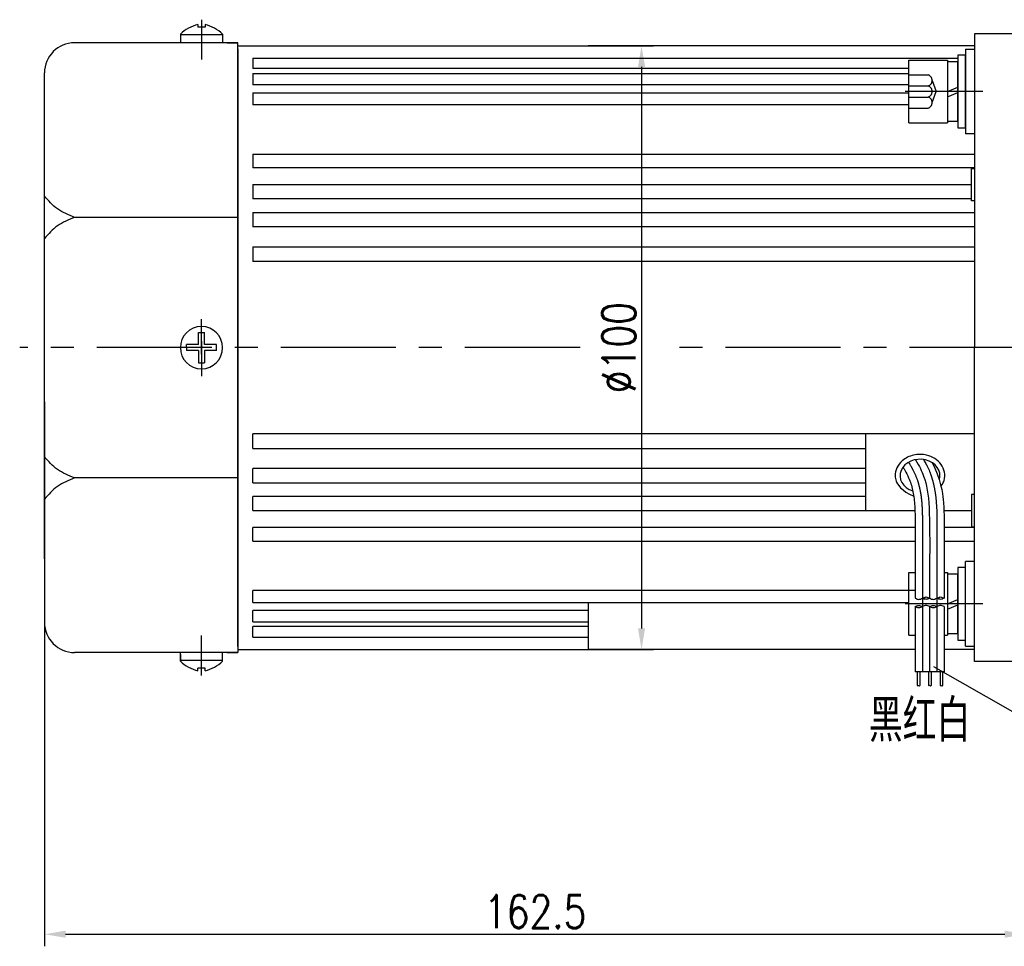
# Model space of a CAD drawing. Header units: inches. Extents: x 331 to 12887, y -474 to 4488.
# Tile 9 of 122: x 2490 to 2653, y 1214 to 1368. Entities that reach past the tile are written whole.
import ezdxf

# ---------------------------------------------------------------- set-up
doc = ezdxf.new("R2010")
doc.units = ezdxf.units.IN
doc.header["$LTSCALE"] = 10
doc.header["$MEASUREMENT"] = 0
doc.linetypes.add('CENTER', pattern=[10.16, 6.35, -1.27, 1.27, -1.27])
doc.linetypes.add('HIDDEN', pattern=[1.905, 1.27, -0.635])
for name, color, linetype in [('1轮廓实线层', 7, 'Continuous'), ('2细线层', 4, 'Continuous'), ('3中心线层', 1, 'CENTER'), ('4虚线层', 6, 'HIDDEN'), ('5剖面线层', 2, 'Continuous'), ('6文字层', 3, 'Continuous'), ('7标注层', 4, 'Continuous')]:
    doc.layers.add(name, color=color, linetype=linetype)
doc.styles.add('PC_TEXTSTYLE', font='isocp.shx', dxfattribs={"width": 0.8, "bigfont": 'HZFS.SHX'})
doc.styles.add('TH_GBDIM', font='romans.shx', dxfattribs={"width": 0.8, "bigfont": 'gbcbig.shx'})
doc.dimstyles.new('TH_GBDIM', dxfattribs={"dimtxt": 3.5, "dimasz": 2.5, "dimexe": 2, "dimexo": 0, "dimgap": 1, "dimtad": 1, "dimdec": 4, "dimdsep": 46, "dimtxsty": 'TH_GBDIM', "dimcen": 0.09, "dimclrd": 4, "dimclre": 4, "dimclrt": 3, "dimadec": 0, "dimazin": 0, "dimtfac": 1, "dimtdec": 4, "dimtmove": 0, "dimatfit": 3, "dimfxl": 1, "dimtzin": 0, "dimarcsym": 0})
doc.dimstyles.new('线性标注', dxfattribs={"dimtxt": 2.5, "dimasz": 3, "dimexe": 2, "dimexo": 0, "dimgap": 1, "dimtad": 1, "dimtih": 1, "dimtoh": 1, "dimdsep": 46, "dimtxsty": 'PC_TEXTSTYLE', "dimcen": 0.09, "dimclrt": 3, "dimadec": 0, "dimazin": 0, "dimtfac": 0.7, "dimtix": 1, "dimtmove": 0, "dimatfit": 0, "dimfxl": 1, "dimtzin": 0, "dimarcsym": 0})
pattern_1 = [(45, (2453.8046, 1072.5863), (1.796051, -1.796051), [])]
pattern_2 = [(45, (2451.4046, 1072.5863), (1.796051, -1.796051), [])]

# ---------------------------------------------------------------- blocks, each defined once
blk = doc.blocks.new('*D432')
at = {"layer": '7标注层', "color": 0, "lineweight": -2, "transparency": 16777216}
for p, q in [((2656.77, 1365.47), (2656.77, 1214.3)), ((2494.27, 1304.48), (2494.27, 1214.3)), ((2497.77, 1216.3), (2653.27, 1216.3))]:
    blk.add_line(p, q, dxfattribs=at)
at = {"layer": '7标注层', "color": 0, "transparency": 16777216}
for points in [[(2497.77, 1216.89), (2497.77, 1215.72), (2494.27, 1216.3)], [(2653.27, 1216.89), (2653.27, 1215.72), (2656.77, 1216.3)]]:
    blk.add_solid(points, dxfattribs=at)
at = {"layer": 'Defpoints', "color": 0, "transparency": 16777216}
for p in [(2656.77, 1365.47), (2494.27, 1304.48), (2656.77, 1216.3)]:
    blk.add_point(p, dxfattribs=at)
at = {"layer": '7标注层', "color": 3, "transparency": 16777216, "insert": (2575.52, 1220.05), "char_height": 5.5, "attachment_point": 5, "style": 'TH_GBDIM'}
blk.add_mtext('162.5', dxfattribs=at)
blk = doc.blocks.new('*D433')
at = {"layer": '7标注层', "color": 4, "lineweight": -2, "transparency": 16777216}
for p, q in [((2584.27, 1363.47), (2595.13, 1363.47)), ((2593.13, 1359.97), (2593.13, 1266.97)), ((2584.27, 1263.47), (2595.13, 1263.47))]:
    blk.add_line(p, q, dxfattribs=at)
at = {"layer": '7标注层', "color": 4, "transparency": 16777216}
for points in [[(2592.55, 1359.97), (2593.72, 1359.97), (2593.13, 1363.47)], [(2592.55, 1266.97), (2593.72, 1266.97), (2593.13, 1263.47)]]:
    blk.add_solid(points, dxfattribs=at)
at = {"layer": 'Defpoints', "color": 0, "transparency": 16777216}
for p in [(2584.27, 1363.47), (2584.27, 1263.47), (2593.13, 1263.47)]:
    blk.add_point(p, dxfattribs=at)
at = {"layer": '7标注层', "color": 3, "transparency": 16777216, "insert": (2589.38, 1313.47), "char_height": 5.5, "attachment_point": 5, "rotation": 90, "style": 'TH_GBDIM'}
blk.add_mtext('%%C100', dxfattribs=at)

msp = doc.modelspace()

# ---------------------------------------------------------------- hatches: boundary and pattern name
at = {"layer": '5剖面线层'}
h = msp.add_hatch(dxfattribs=at)
h.set_pattern_fill('ANSI31', color=256, scale=0.8, angle=90, style=0)
h.set_pattern_definition(pattern_2)
edge = h.paths.add_edge_path()
edge.add_spline(control_points=[(2639.63184, 1271.96377), (2639.83184, 1272.06377), (2640.23184, 1272.26377), (2640.63184, 1272.06377), (2640.83184, 1271.96377)], knot_values=[0, 0, 0, 0, 0.632455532, 1.264911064, 1.264911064, 1.264911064, 1.264911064], degree=3, periodic=0)
edge.add_spline(control_points=[(2640.83184, 1271.96377), (2640.63184, 1271.86377), (2640.23184, 1271.66377), (2639.83184, 1271.86377), (2639.63184, 1271.96377)], knot_values=[0, 0, 0, 0, 0.632455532, 1.264911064, 1.264911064, 1.264911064, 1.264911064], degree=3, periodic=0)
h = msp.add_hatch(dxfattribs=at)
h.set_pattern_fill('ANSI31', color=256, scale=0.8, angle=90, style=0)
h.set_pattern_definition(pattern_1)
edge = h.paths.add_edge_path()
edge.add_spline(control_points=[(2642.03184, 1271.96377), (2642.23184, 1272.06377), (2642.63184, 1272.26377), (2643.03184, 1272.06377), (2643.23184, 1271.96377)], knot_values=[0, 0, 0, 0, 0.632455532, 1.264911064, 1.264911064, 1.264911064, 1.264911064], degree=3, periodic=0)
edge.add_spline(control_points=[(2643.23184, 1271.96377), (2643.03184, 1271.86377), (2642.63184, 1271.66377), (2642.23184, 1271.86377), (2642.03184, 1271.96377)], knot_values=[0, 0, 0, 0, 0.632455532, 1.264911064, 1.264911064, 1.264911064, 1.264911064], degree=3, periodic=0)
h = msp.add_hatch(dxfattribs=at)
h.set_pattern_fill('ANSI31', color=256, scale=0.8, angle=90, style=0)
h.set_pattern_definition(pattern_2)
edge = h.paths.add_edge_path()
edge.add_spline(control_points=[(2639.63184, 1270.56377), (2639.43184, 1270.46377), (2639.03184, 1270.26377), (2638.63184, 1270.46377), (2638.43184, 1270.56377)], knot_values=[0, 0, 0, 0, 0.632455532, 1.264911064, 1.264911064, 1.264911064, 1.264911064], degree=3, periodic=0)
edge.add_spline(control_points=[(2638.43184, 1270.56377), (2638.63184, 1270.66377), (2639.03184, 1270.86377), (2639.43184, 1270.66377), (2639.63184, 1270.56377)], knot_values=[0, 0, 0, 0, 0.632455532, 1.264911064, 1.264911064, 1.264911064, 1.264911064], degree=3, periodic=0)
h = msp.add_hatch(dxfattribs=at)
h.set_pattern_fill('ANSI31', color=256, scale=0.8, angle=90, style=0)
h.set_pattern_definition(pattern_1)
edge = h.paths.add_edge_path()
edge.add_spline(control_points=[(2642.03184, 1270.56377), (2641.83184, 1270.46377), (2641.43184, 1270.26377), (2641.03184, 1270.46377), (2640.83184, 1270.56377)], knot_values=[0, 0, 0, 0, 0.632455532, 1.264911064, 1.264911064, 1.264911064, 1.264911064], degree=3, periodic=0)
edge.add_spline(control_points=[(2640.83184, 1270.56377), (2641.03184, 1270.66377), (2641.43184, 1270.86377), (2641.83184, 1270.66377), (2642.03184, 1270.56377)], knot_values=[0, 0, 0, 0, 0.632455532, 1.264911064, 1.264911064, 1.264911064, 1.264911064], degree=3, periodic=0)

# ---------------------------------------------------------------- linework, layer by layer
for p, q in [((2519.67245, 1366.99406), (2519.67245, 1366.56586)), ((2520.87245, 1366.56586), (2519.67245, 1366.56586)), ((2520.87245, 1366.99406), (2520.87245, 1366.56586)), ((2516.77245, 1365.40121), (2516.77245, 1363.96586)), ((2523.77245, 1365.3068), (2516.77245, 1365.3068)), ((2523.77245, 1365.40121), (2523.77245, 1363.96586)), ((2526.27245, 1363.96586), (2499.27245, 1363.96586)), ((2524.52245, 1363.96586), (2526.27245, 1363.96586)), ((2526.27245, 1362.96586), (2526.27245, 1363.96586)), ((2526.27245, 1362.96586), (2526.27245, 1313.46586)), ((2494.27245, 1348.46586), (2494.27245, 1358.96586)), ((2494.27245, 1278.46586), (2494.27245, 1348.46586)), ((2526.27245, 1335.0471), (2499.27245, 1335.0471)), ((2526.27245, 1263.96586), (2526.27245, 1313.46586)), ((2526.27245, 1291.88462), (2499.27245, 1291.88462)), ((2494.27245, 1278.46586), (2494.27245, 1267.96586)), ((2526.27245, 1263.96586), (2526.27245, 1262.96586)), ((2526.27245, 1262.96586), (2499.27245, 1262.96586)), ((2516.77245, 1261.53052), (2516.77245, 1262.96586)), ((2516.77245, 1262.66311), (2516.77245, 1261.53051)), ((2523.77245, 1261.53052), (2523.77245, 1262.96586)), ((2524.52245, 1262.96586), (2526.27245, 1262.96586)), ((2524.52245, 1262.96586), (2526.27245, 1262.96586)), ((2523.77245, 1261.62492), (2516.77245, 1261.62492)), ((2520.87245, 1260.36586), (2519.67245, 1260.36586)), ((2519.67245, 1259.93766), (2519.67245, 1260.36586)), ((2520.87245, 1259.93766), (2520.87245, 1260.36586))]:
    msp.add_line(p, q)
for centre, radius, start, end in [((2521.23234, 1360.71772), 6.46728, 103.957243, 133.5991462), ((2519.31255, 1360.71772), 6.46728, 46.4008538, 76.042757), ((2499.27245, 1358.96586), 5, 90, 180), ((2499.27245, 1267.96586), 5, 180, 270), ((2521.23234, 1266.21401), 6.46728, 226.4008538, 256.042757), ((2519.31255, 1266.21401), 6.46728, 283.957243, 313.5991462)]:
    msp.add_arc(centre, radius, start, end)
msp.add_ellipse((2639.24214, 1292.26261), major_axis=(3.30632, 0), ratio=0.821066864, start_param=-0.242446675, end_param=4.339955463)
for points in [[(2499.27245, 1335.0471), (2496.4173, 1336.46271), (2494.27245, 1338.5523)], [(2499.27245, 1335.0471), (2496.4173, 1333.6315), (2494.27245, 1331.54191)], [(2499.27245, 1291.88462), (2496.4173, 1293.30022), (2494.27245, 1295.38981)], [(2499.27245, 1291.88462), (2496.4173, 1290.46902), (2494.27245, 1288.37943)]]:
    msp.add_spline(points, degree=3)
msp.add_open_spline([(2642.71754, 1290.58296), (2643.09824, 1291.03114), (2643.18255, 1291.24504), (2643.36347, 1291.91416), (2643.38097, 1292.38868), (2643.20341, 1293.30011), (2643.00946, 1293.73546), (2642.45774, 1294.49859), (2642.10098, 1294.82692), (2641.28459, 1295.34502), (2640.82497, 1295.53522), (2639.64058, 1295.81584), (2638.89089, 1295.81942), (2637.48156, 1295.50023), (2636.82189, 1295.17706), (2635.91978, 1294.38446), (2635.61277, 1293.98006), (2635.23129, 1293.13164), (2635.13582, 1292.69751), (2635.13582, 1292.26261), (2635.13582, 1291.95762), (2635.18236, 1291.65277), (2635.38624, 1290.99173), (2636.21319, 1289.63178), (2638.19363, 1288.85255)], degree=3, knots=[2.737905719, 2.737905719, 2.737905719, 2.737905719, 2.923131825, 2.923131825, 3.300211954, 3.300211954, 3.677292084, 3.677292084, 4.054372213, 4.054372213, 4.431452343, 4.431452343, 4.981541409, 4.981541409, 5.531630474, 5.531630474, 5.929523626, 5.929523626, 6.283185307, 6.283185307, 6.283185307, 6.53120978, 6.53120978, 6.843963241, 6.843963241, 6.843963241, 6.843963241])
at = {"layer": '1轮廓实线层'}
for p, q in [((2648.27245, 1365.46586), (2648.27245, 1355.46586)), ((2656.77245, 1365.46586), (2648.27245, 1365.46586)), ((2526.27245, 1363.46586), (2584.27245, 1363.46586)), ((2526.27245, 1313.46586), (2526.27245, 1363.46586)), ((2648.27245, 1363.46586), (2584.27245, 1363.46586)), ((2646.77245, 1362.89227), (2646.77245, 1348.89227)), ((2646.77245, 1362.89227), (2648.27245, 1362.89227)), ((2528.77245, 1361.39488), (2645.49245, 1361.39488)), ((2528.77245, 1361.39488), (2528.77245, 1359.68237)), ((2646.77245, 1361.89227), (2645.49245, 1361.89227)), ((2645.49245, 1361.89227), (2645.49245, 1359.25227)), ((2646.77245, 1359.25227), (2646.77245, 1361.89227)), ((2637.41245, 1359.68237), (2528.77245, 1359.68237)), ((2637.41245, 1350.69227), (2637.41245, 1361.09227)), ((2637.41245, 1361.09227), (2643.81245, 1361.09227)), ((2643.81245, 1361.09227), (2643.81245, 1350.69227)), ((2643.81245, 1360.81227), (2643.81245, 1350.97227)), ((2645.49245, 1360.81227), (2643.81245, 1360.81227)), ((2645.49245, 1350.97227), (2645.49245, 1360.81227)), ((2528.77245, 1358.86324), (2637.41245, 1358.86324)), ((2528.77245, 1358.86324), (2528.77245, 1357.01265)), ((2645.49245, 1359.25227), (2645.49245, 1352.53227)), ((2646.77245, 1352.53227), (2646.77245, 1359.25227)), ((2637.41245, 1357.01265), (2528.77245, 1357.01265)), ((2643.81245, 1355.89227), (2645.49245, 1356.61603)), ((2528.77245, 1355.67346), (2637.41245, 1355.67346)), ((2528.77245, 1355.67346), (2528.77245, 1353.69375)), ((2643.81245, 1354.98756), (2645.49245, 1355.71133)), ((2648.27245, 1355.46586), (2648.27245, 1313.46586)), ((2637.41245, 1353.69375), (2528.77245, 1353.69375)), ((2645.49245, 1352.53227), (2645.49245, 1349.89227)), ((2646.77245, 1349.89227), (2646.77245, 1352.53227)), ((2637.41245, 1350.69227), (2643.81245, 1350.69227)), ((2643.81245, 1350.97227), (2645.49245, 1350.97227)), ((2645.49245, 1349.89227), (2646.77245, 1349.89227)), ((2648.27245, 1348.89227), (2646.77245, 1348.89227)), ((2528.77245, 1345.49894), (2648.27245, 1345.49894)), ((2528.77245, 1345.49894), (2528.77245, 1343.25438)), ((2648.27245, 1343.25438), (2528.77245, 1343.25438)), ((2647.77245, 1343.16586), (2648.27245, 1343.16586)), ((2647.77245, 1337.76586), (2647.77245, 1343.16586)), ((2528.77245, 1340.46777), (2647.77185, 1340.46777)), ((2528.77245, 1340.46777), (2528.77245, 1338.13834)), ((2647.77245, 1338.13834), (2528.77245, 1338.13834)), ((2648.27245, 1337.76586), (2647.77245, 1337.76586)), ((2528.77245, 1335.84677), (2648.27245, 1335.84677)), ((2528.77245, 1335.84677), (2528.77245, 1333.45738)), ((2648.27245, 1333.45738), (2528.77245, 1333.45738)), ((2528.77245, 1330.16671), (2648.27245, 1330.16671)), ((2528.77245, 1330.16671), (2528.77245, 1327.72316)), ((2648.27245, 1327.72316), (2528.77245, 1327.72316)), ((2519.77245, 1313.96586), (2519.77245, 1315.96586)), ((2519.77245, 1315.96586), (2520.77245, 1315.96586)), ((2520.77245, 1313.96586), (2520.77245, 1315.96586)), ((2519.77245, 1313.96586), (2517.77245, 1313.96586)), ((2517.77245, 1313.46586), (2517.77245, 1313.96586)), ((2517.77245, 1313.46586), (2517.77245, 1312.96586)), ((2519.77245, 1312.96586), (2517.77245, 1312.96586)), ((2519.77245, 1312.96586), (2519.77245, 1310.96586)), ((2522.77245, 1313.96586), (2520.77245, 1313.96586)), ((2522.77245, 1312.96586), (2520.77245, 1312.96586)), ((2520.77245, 1312.96586), (2520.77245, 1310.96586)), ((2522.77245, 1312.96586), (2522.77245, 1313.96586)), ((2526.27245, 1313.46586), (2526.27245, 1263.46586)), ((2648.27245, 1271.46586), (2648.27245, 1313.46586)), ((2519.77245, 1310.96586), (2520.77245, 1310.96586)), ((2528.77245, 1296.76501), (2528.77245, 1299.20857)), ((2648.27245, 1299.20857), (2528.77245, 1299.20857)), ((2630.27245, 1291.80668), (2630.27245, 1299.20857)), ((2528.77245, 1296.76501), (2630.27245, 1296.76501)), ((2528.77245, 1291.08495), (2528.77245, 1293.47435)), ((2630.27245, 1293.47435), (2528.77245, 1293.47435)), ((2630.27245, 1286.46396), (2630.27245, 1291.80668)), ((2528.77245, 1291.08495), (2630.27245, 1291.08495)), ((2528.77245, 1286.46396), (2528.77245, 1288.79338)), ((2630.27245, 1288.79338), (2528.77245, 1288.79338)), ((2648.27245, 1289.16586), (2647.77245, 1289.16586)), ((2647.77245, 1289.16586), (2647.77245, 1283.76586)), ((2528.77245, 1286.46396), (2638.40398, 1286.46396)), ((2643.2084, 1286.46396), (2647.77185, 1286.46396)), ((2528.77245, 1281.43279), (2528.77245, 1283.67734)), ((2638.44021, 1283.67734), (2528.77245, 1283.67734)), ((2648.27245, 1283.67734), (2643.2386, 1283.67734)), ((2647.77245, 1283.76586), (2648.27245, 1283.76586)), ((2528.77245, 1281.43279), (2638.43628, 1281.43279)), ((2643.23269, 1281.43279), (2648.27245, 1281.43279)), ((2638.43184, 1276.92079), (2638.43184, 1271.96377)), ((2640.83184, 1276.92079), (2640.83184, 1271.96377)), ((2643.23184, 1276.92079), (2643.23184, 1271.96377)), ((2646.77245, 1277.03945), (2645.49245, 1277.03945)), ((2645.49245, 1277.03945), (2645.49245, 1274.39945)), ((2648.27245, 1278.03945), (2646.77245, 1278.03945)), ((2646.77245, 1264.03945), (2646.77245, 1278.03945)), ((2646.77245, 1274.39945), (2646.77245, 1277.03945)), ((2637.41245, 1265.83945), (2637.41245, 1276.23945)), ((2637.41245, 1276.23945), (2638.43184, 1276.23945)), ((2643.23184, 1276.23945), (2643.81245, 1276.23945)), ((2643.81245, 1276.23945), (2643.81245, 1265.83945)), ((2643.81245, 1275.95945), (2643.81245, 1266.11945)), ((2645.49245, 1275.95945), (2643.81245, 1275.95945)), ((2645.49245, 1266.11945), (2645.49245, 1275.95945)), ((2528.77245, 1271.25826), (2528.77245, 1273.23797)), ((2638.43184, 1273.23797), (2528.77245, 1273.23797)), ((2645.49245, 1274.39945), (2645.49245, 1267.67945)), ((2646.77245, 1267.67945), (2646.77245, 1274.39945)), ((2643.81245, 1271.03945), (2645.49245, 1271.76322)), ((2528.77245, 1271.25826), (2637.41245, 1271.25826)), ((2584.27245, 1271.25826), (2584.27245, 1263.46586)), ((2638.43184, 1270.56377), (2638.43184, 1259.75211)), ((2640.83184, 1270.56377), (2640.83184, 1259.75211)), ((2643.23184, 1270.56377), (2643.23184, 1259.75211)), ((2643.81245, 1270.13475), (2645.49245, 1270.85851)), ((2648.27245, 1261.46586), (2648.27245, 1271.46586)), ((2528.77245, 1268.06848), (2528.77245, 1269.91907)), ((2584.27245, 1269.91907), (2528.77245, 1269.91907)), ((2528.77245, 1268.06848), (2584.27245, 1268.06848)), ((2528.77245, 1265.53684), (2528.77245, 1267.24935)), ((2584.27245, 1267.24935), (2528.77245, 1267.24935)), ((2645.49245, 1267.67945), (2645.49245, 1265.03945)), ((2646.77245, 1265.03945), (2646.77245, 1267.67945)), ((2528.77245, 1265.53684), (2584.27245, 1265.53684)), ((2637.41245, 1265.83945), (2638.43184, 1265.83945)), ((2643.23184, 1265.83945), (2643.81245, 1265.83945)), ((2643.81245, 1266.11945), (2645.49245, 1266.11945)), ((2526.27245, 1263.46586), (2584.27245, 1263.46586)), ((2638.43184, 1263.46586), (2584.27245, 1263.46586)), ((2648.27245, 1263.46586), (2643.23184, 1263.46586)), ((2645.49245, 1265.03945), (2646.77245, 1265.03945)), ((2646.77245, 1264.03945), (2648.27245, 1264.03945)), ((2656.77245, 1261.46586), (2648.27245, 1261.46586)), ((2643.23184, 1259.75211), (2638.43184, 1259.75211)), ((2638.79134, 1259.75211), (2638.79134, 1257.48761)), ((2639.19134, 1259.75211), (2639.19134, 1257.48761)), ((2640.64294, 1259.75211), (2640.64294, 1257.48761)), ((2641.07595, 1259.75211), (2641.07595, 1257.48761)), ((2642.5799, 1259.75211), (2642.5799, 1257.48761)), ((2642.9799, 1259.75211), (2642.9799, 1257.48761))]:
    msp.add_line(p, q, dxfattribs=at)
for start, end in [(0, 180), (180, 0)]:
    msp.add_arc((2520.27245, 1313.46586), 3.5, start, end, dxfattribs=at)
for points, knots in [([(2638.50898, 1294.90974), (2639.15457, 1293.78448), (2640.89564, 1290.23249), (2640.85981, 1286.07277), (2640.83184, 1276.92079)], [6.397684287, 6.397684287, 6.397684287, 6.397684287, 9.707911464, 21.488617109, 21.488617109, 21.488617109, 21.488617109]), ([(2641.23119, 1294.43114), (2642.62729, 1291.97365), (2643.01605, 1289.08116), (2643.25666, 1286.60123), (2643.24855, 1284.84042), (2643.23371, 1283.03229), (2643.23273, 1282.91839), (2643.23184, 1276.92079)], [12.597606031, 12.597606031, 12.597606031, 12.597606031, 14.965411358, 14.965411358, 21.076594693, 21.076594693, 21.488617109, 21.488617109, 21.488617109, 21.488617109]), ([(2636.4024, 1293.65302), (2636.57265, 1293.45781), (2636.65265, 1293.32014), (2636.96782, 1292.75942), (2637.17863, 1292.34023), (2637.50212, 1291.59145), (2637.62437, 1291.26438), (2637.83974, 1290.58158), (2637.93243, 1290.22822), (2638.17031, 1289.1321), (2638.27489, 1288.35295), (2638.40559, 1286.71362), (2638.43171, 1285.85394), (2638.44412, 1284.27484), (2638.43814, 1283.56702), (2638.43184, 1276.92079)], [5.984187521, 5.984187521, 5.984187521, 5.984187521, 6.666441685, 6.666441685, 8.771804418, 8.771804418, 10.455411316, 10.455411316, 12.139018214, 12.139018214, 15.506232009, 15.506232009, 18.873445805, 18.873445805, 21.488617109, 21.488617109, 21.488617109, 21.488617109])]:
    msp.add_open_spline(points, degree=3, knots=knots, dxfattribs=at)
for points in [[(2638.43184, 1271.96377), (2639.03184, 1271.76377), (2639.63184, 1271.96377)], [(2639.63184, 1271.96377), (2640.23184, 1272.16377), (2640.83184, 1271.96377)], [(2640.83184, 1271.96377), (2640.23184, 1271.76377), (2639.63184, 1271.96377)], [(2640.83184, 1271.96377), (2641.43184, 1271.76377), (2642.03184, 1271.96377)], [(2642.03184, 1271.96377), (2642.63184, 1272.16377), (2643.23184, 1271.96377)], [(2643.23184, 1271.96377), (2642.63184, 1271.76377), (2642.03184, 1271.96377)], [(2638.43184, 1270.56377), (2639.03184, 1270.76377), (2639.63184, 1270.56377)], [(2639.63184, 1270.56377), (2639.03184, 1270.36377), (2638.43184, 1270.56377)], [(2640.83184, 1270.56377), (2640.23184, 1270.76377), (2639.63184, 1270.56377)], [(2640.83184, 1270.56377), (2641.43184, 1270.76377), (2642.03184, 1270.56377)], [(2642.03184, 1270.56377), (2641.43184, 1270.36377), (2640.83184, 1270.56377)], [(2643.23184, 1270.56377), (2642.63184, 1270.76377), (2642.03184, 1270.56377)]]:
    msp.add_spline(points, degree=3, dxfattribs=at)
at = {"layer": '2细线层'}
for points in [[(2638.79134, 1257.48761), (2638.98148, 1257.5288), (2639.15679, 1257.44844), (2639.19134, 1257.48761)], [(2640.64294, 1257.48761), (2640.86609, 1257.5288), (2641.0414, 1257.44844), (2641.07595, 1257.48761)], [(2642.5799, 1257.48761), (2642.77004, 1257.5288), (2642.94535, 1257.44844), (2642.9799, 1257.48761)]]:
    msp.add_spline(points, degree=3, dxfattribs=at)
at = {"layer": '3中心线层'}
for p, q in [((2520.27245, 1367.78982), (2520.27245, 1361.16894)), ((2649.62439, 1355.89227), (2636.77245, 1355.89227)), ((2520.27245, 1312.41297), (2520.27245, 1318.19417)), ((2520.27245, 1314.51876), (2520.27245, 1308.73755)), ((2639.63184, 1276.92079), (2639.63184, 1271.96377)), ((2642.03184, 1276.92079), (2642.03184, 1271.96377)), ((2639.63184, 1271.96377), (2639.63184, 1259.75211)), ((2642.03184, 1271.96377), (2642.03184, 1259.75211)), ((2649.62439, 1271.03945), (2636.77245, 1271.03945)), ((2520.27245, 1259.1419), (2520.27245, 1265.76278))]:
    msp.add_line(p, q, dxfattribs=at)
at = {"layer": '3中心线层', "ltscale": 0.3}
for p, q in [((2582.95418, 1313.46586), (2490.17464, 1313.46586)), ((2687.04499, 1313.46585), (2595.70279, 1313.46585))]:
    msp.add_line(p, q, dxfattribs=at)
at = {"layer": '3中心线层'}
for points, knots in [([(2637.35689, 1294.49277), (2637.68607, 1293.93762), (2637.89085, 1293.57421), (2638.36761, 1292.64301), (2638.61167, 1292.07689), (2638.90845, 1291.19528), (2638.99585, 1290.89568), (2639.15152, 1290.28173), (2639.21927, 1289.96887), (2639.43235, 1288.81518), (2639.52465, 1287.94075), (2639.63009, 1286.14048), (2639.64271, 1285.21488), (2639.64032, 1283.79639), (2639.63603, 1283.31761), (2639.63184, 1276.92079)], [5.846938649, 5.846938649, 5.846938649, 5.846938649, 7.531590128, 7.531590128, 10.145881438, 10.145881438, 11.468391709, 11.468391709, 12.79090198, 12.79090198, 16.266982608, 16.266982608, 19.743063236, 19.743063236, 21.488617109, 21.488617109, 21.488617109, 21.488617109]), ([(2639.79919, 1294.93852), (2640.40524, 1293.94138), (2640.65945, 1293.39367), (2640.99887, 1292.51258), (2641.1086, 1292.19411), (2641.30352, 1291.55501), (2641.38962, 1291.23329), (2641.61792, 1290.26317), (2641.73018, 1289.61015), (2641.98871, 1287.56278), (2642.03471, 1286.15776), (2642.04331, 1284.11194), (2642.03736, 1283.46065), (2642.03184, 1276.92079)], [7.304081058, 7.304081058, 7.304081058, 7.304081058, 9.438937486, 9.438937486, 10.617029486, 10.617029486, 11.795121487, 11.795121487, 14.151305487, 14.151305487, 19.146851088, 19.146851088, 21.488617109, 21.488617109, 21.488617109, 21.488617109])]:
    msp.add_open_spline(points, degree=3, knots=knots, dxfattribs=at)
at = {"layer": '4虚线层'}
for p, q in [((2637.41245, 1358.63627), (2640.61245, 1358.63627)), ((2637.41245, 1356.80694), (2640.61245, 1356.80694)), ((2641.25245, 1357.7216), (2641.93245, 1355.89227)), ((2637.41245, 1354.9776), (2640.61245, 1354.9776)), ((2641.25245, 1354.06294), (2641.93245, 1355.89227)), ((2637.41245, 1353.14827), (2640.61245, 1353.14827))]:
    msp.add_line(p, q, dxfattribs=at)
for centre in [(2640.27884, 1357.7216), (2640.27884, 1355.89227), (2640.27884, 1354.06294)]:
    msp.add_arc(centre, 0.97361, 290.0383846, 69.9616154, dxfattribs=at)
at = {"layer": '7标注层'}
msp.add_lwpolyline([(2641.46824, 1260.63357), (2658.93528, 1250.72104)], dxfattribs=at)

# ---------------------------------------------------------------- texts
at = {"layer": '6文字层', "color": 7, "insert": (2630.77412, 1255.18496), "char_height": 7, "width": 18.2326587, "attachment_point": 1, "style": 'PC_TEXTSTYLE'}
msp.add_mtext('{\\C3;黑红白}', dxfattribs=at)

# ---------------------------------------------------------------- dimensions: what is measured, and where the dimension line sits
at = {"layer": '7标注层'}
dim = msp.add_linear_dim(base=(2656.77245, 1216.3021), p1=(2494.27245, 1304.48182), p2=(2656.77245, 1365.46586), dimstyle='线性标注', override={"dimtxt": 5.5, "dimasz": 3.5, "dimtxsty": 'TH_GBDIM', "dimadec": 2}, dxfattribs=at)
dim.commit()
dim.dimension.update_dxf_attribs({"geometry": '*D432', "text_midpoint": (2575.52245, 1220.0521)})
dim = msp.add_linear_dim(base=(2593.13314, 1263.46586), p1=(2584.27245, 1363.46586), p2=(2584.27245, 1263.46586), angle=90, text='%%C100', dimstyle='TH_GBDIM', override={"dimtxt": 5.5, "dimasz": 3.5, "dimgap": 1, "dimtad": 1, "dimjust": 0, "dimdec": 1, "dimlfac": 1.25, "dimse1": 0, "dimse2": 0, "dimsd1": 0, "dimsd2": 0, "dimadec": 1}, dxfattribs=at)
dim.commit()
dim.dimension.update_dxf_attribs({"geometry": '*D433', "text_midpoint": (2589.38314, 1313.46586)})

doc.saveas('drawing.dxf')
